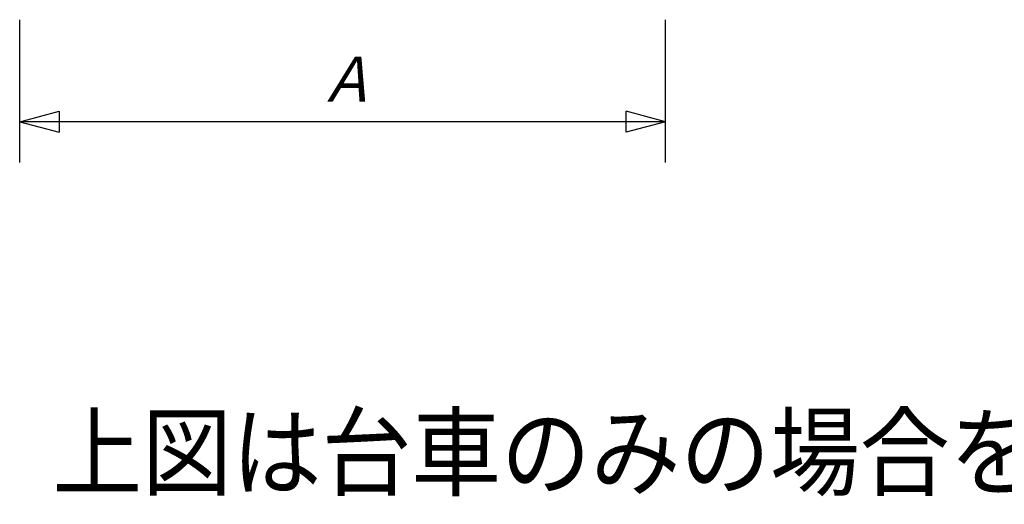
# Model space of a CAD drawing. Extents: x 7980 to 65280, y 12028 to 40493.
# Tile 1 of 17: x 7980 to 20052, y 12028 to 17963. Entities that reach past the tile are written whole.
import ezdxf
from ezdxf.enums import TextEntityAlignment as Align

# ---------------------------------------------------------------- set-up
doc = ezdxf.new("R2010")
doc.units = 0
doc.header["$LTSCALE"] = 62.5
doc.layers.add('1', color=7, linetype='CONTINUOUS')
doc.layers.add('3', color=214, linetype='CONTINUOUS')
doc.styles.get("Standard").update_dxf_attribs({"font": 'txt', "bigfont": 'bigfont'})
doc.dimstyles.get("Standard").update_dxf_attribs({"dimtxt": 0.18, "dimasz": 0.18, "dimexe": 0.18, "dimexo": 0.0625, "dimgap": 0.09, "dimtad": 0, "dimtih": 1, "dimtoh": 1, "dimdec": 4, "dimzin": 0, "dimtxsty": 'STANDARD', "dimcen": 0.09, "dimazin": 3, "dimtfac": 1, "dimtdec": 4, "dimtofl": 0, "dimtmove": 0, "dimatfit": 3, "dimtolj": 1, "dimtzin": 0})

# ---------------------------------------------------------------- blocks, each defined once
blk = doc.blocks.new('*D4')
at = {"layer": '3', "color": 214, "linetype": 'CONTINUOUS'}
for p, q in [((7980, 16213), (7980, 17963)), ((15900, 16213), (15900, 17963)), ((7980, 16713), (8463, 16843)), ((8463, 16843), (8463, 16584)), ((15900, 16713), (15417, 16843)), ((15417, 16584), (15417, 16843)), ((15900, 16713), (7980, 16713)), ((7980, 16713), (8463, 16584)), ((15900, 16713), (15417, 16584))]:
    blk.add_line(p, q, dxfattribs=at)
at = {"layer": '3', "color": 214, "linetype": 'CONTINUOUS', "oblique": 15}
blk.add_text('Ａ', height=625, dxfattribs=at).set_placement((11627, 16713), align=Align.BOTTOM_LEFT)

msp = doc.modelspace()

# ---------------------------------------------------------------- texts
at = {"layer": '1', "color": 7, "linetype": 'CONTINUOUS'}
msp.add_text('上図は台車のみの場合を示します', height=1000, dxfattribs=at).set_placement((8380.59057, 11830), align=Align.BOTTOM_LEFT)

# ---------------------------------------------------------------- dimensions: what is measured, and where the dimension line sits
at = {"layer": '3', "color": 214, "linetype": 'CONTINUOUS'}
dim = msp.add_linear_dim(base=(15899.64802, 16713.35528), p1=(15899.64802, 17963.35528), p2=(7979.64802, 17963.35528), text='Ａ', dimstyle='Standard', dxfattribs=at)
dim.commit()
dim.dimension.update_dxf_attribs({"geometry": '*D4', "text_midpoint": (11939.64802, 17025.85528)})

doc.saveas('drawing.dxf')
